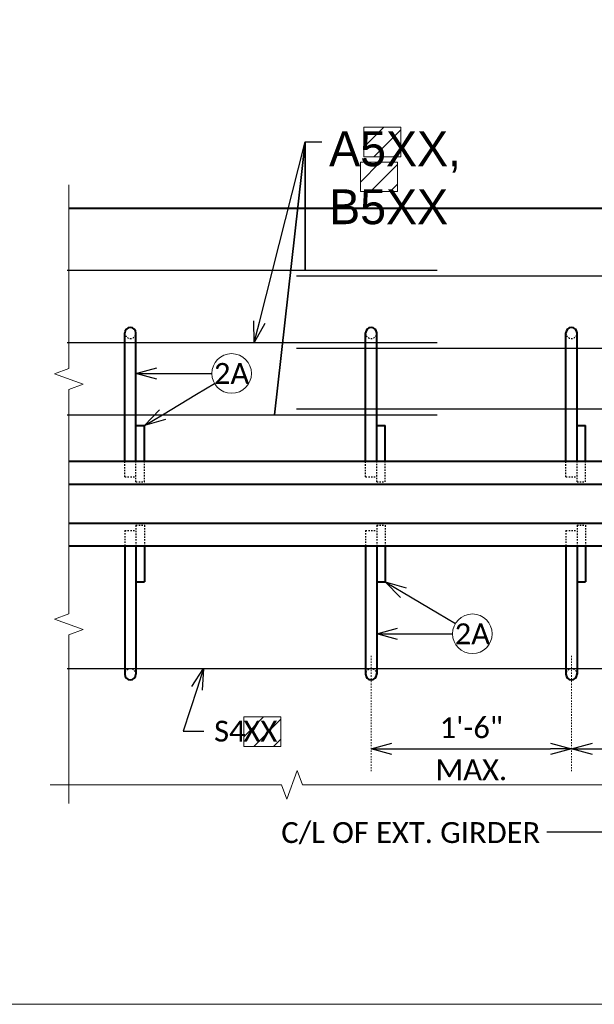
# Model space of a CAD drawing. Header units: metres. Extents: x -113 to 509, y -50 to 519.
# Tile 104 of 238: x -6 to 35, y -50 to 21. Entities that reach past the tile are written whole.
import ezdxf
from ezdxf import colors
from ezdxf.entities.mleader import LeaderData, LeaderLine
from ezdxf.enums import TextEntityAlignment as Align
from ezdxf.math import Vec2, Vec3

# ---------------------------------------------------------------- set-up
doc = ezdxf.new("R2018")
doc.units = ezdxf.units.M
doc.header["$MEASUREMENT"] = 0
doc.linetypes.add('Wisdot2', pattern=[0.125, 0.0625, -0.0625])
doc.linetypes.add('Wisdot4', pattern=[0.28125, 0.125, -0.0625, 0.03125, -0.0625])
for name, color, linetype, lineweight in [('B_ANNO_BREAK', 7, 'Continuous', 18), ('B_ANNO_DIM', 7, 'Continuous', 18), ('B_ANNO_SYMB', 7, 'Continuous', 18), ('B_ANNO_TEXT', 7, 'Continuous', 18), ('B_CNTR', 1, 'Wisdot4', 18), ('B_DETAIL_HIDDEN', 7, 'Wisdot2', 25), ('B_DETAIL_OBJ', 7, 'Continuous', 40), ('B_REBAR', 5, 'Continuous', 25)]:
    doc.layers.add(name, color=color, linetype=linetype, lineweight=lineweight)
doc.layers.add('B_ANNO_DESIGN_NOTES', color=1, linetype='Continuous', lineweight=18, true_color=0xff0000)
doc.layers.add('B_ANNO_NOPLOT', color=47, linetype='Continuous', lineweight=18, plot=False)
doc.styles.add('Annotative', font='calibri.ttf', dxfattribs={"height": 0.0625})
doc.styles.get("Standard").update_dxf_attribs({"font": 'calibri.ttf'})
doc.dimstyles.new('Annotative', dxfattribs={"dimscale": 0, "dimtxt": 0.0625, "dimasz": 0.0625, "dimexe": 0.03125, "dimexo": 0.03125, "dimgap": 0.03125, "dimtad": 1, "dimdec": 3, "dimzin": 3, "dimdsep": 46, "dimlunit": 4, "dimtxsty": 'Standard', "dimblk": 'OPEN30', "dimcen": 0.03125, "dimaunit": 1, "dimadec": 0, "dimazin": 3, "dimtfac": 0.75, "dimtdec": 3, "dimtofl": 0, "dimtmove": 0, "dimatfit": 3, "dimldrblk": 'OPEN30', "dimfxl": 1, "dimtfill": 1, "dimfrac": 1, "dimtolj": 1, "dimtzin": 0, "dimarcsym": 0})

# ---------------------------------------------------------------- blocks, each defined once
blk = doc.blocks.new('_Open30')
at = {"color": 0, "linetype": 'ByBlock', "lineweight": -2}
for p, q in [((-1, 0.268), (0, 0)), ((0, 0), (-1, -0.268)), ((0, 0), (-1, 0))]:
    blk.add_line(p, q, dxfattribs=at)
blk = doc.blocks.new('*D45')
at = {"layer": 'B_ANNO_DIM', "color": 0, "lineweight": -2, "transparency": 16777216}
blk.add_line((20.789, -31.298), (32.189, -31.298), dxfattribs=at)
at = {"layer": 'Defpoints', "color": 0, "transparency": 16777216}
for p in [(19.289, -31.298), (33.689, -31.298), (33.689, -31.298)]:
    blk.add_point(p, dxfattribs=at)
at = {"layer": 'B_ANNO_DIM', "color": 0, "lineweight": -2, "transparency": 16777216, "xscale": 1.5, "yscale": 1.5, "zscale": 1.5, "rotation": 180}
blk.add_blockref('_Open30', (19.289, -31.298), dxfattribs=at)
at = {"layer": 'B_ANNO_DIM', "color": 0, "lineweight": -2, "transparency": 16777216, "xscale": 1.5, "yscale": 1.5, "zscale": 1.5}
blk.add_blockref('_Open30', (33.689, -31.298), dxfattribs=at)
at = {"layer": 'B_ANNO_DIM', "color": 0, "transparency": 16777216, "char_height": 1.5, "attachment_point": 5}
for s, insert in [('\\A1;1\'-6"', (26.489, -29.781)), ('\\A1;MAX.', (26.489, -32.804))]:
    blk.add_mtext(s, dxfattribs=dict(at, insert=insert))
blk = doc.blocks.new('*D46')
at = {"layer": 'B_ANNO_DIM', "color": 0, "lineweight": -2, "transparency": 16777216}
blk.add_line((35.189, -31.298), (46.589, -31.298), dxfattribs=at)
at = {"layer": 'Defpoints', "color": 0, "transparency": 16777216}
for p in [(33.689, -31.298), (48.089, -31.298), (48.089, -31.298)]:
    blk.add_point(p, dxfattribs=at)
at = {"layer": 'B_ANNO_DIM', "color": 0, "lineweight": -2, "transparency": 16777216, "xscale": 1.5, "yscale": 1.5, "zscale": 1.5, "rotation": 180}
blk.add_blockref('_Open30', (33.689, -31.298), dxfattribs=at)
at = {"layer": 'B_ANNO_DIM', "color": 0, "lineweight": -2, "transparency": 16777216, "xscale": 1.5, "yscale": 1.5, "zscale": 1.5}
blk.add_blockref('_Open30', (48.089, -31.298), dxfattribs=at)
at = {"layer": 'B_ANNO_DIM', "color": 0, "transparency": 16777216, "char_height": 1.5, "attachment_point": 5}
for s, insert in [('\\A1;1\'-6"', (40.889, -29.781)), ('\\A1;MAX.', (40.889, -32.804))]:
    blk.add_mtext(s, dxfattribs=dict(at, insert=insert))
blk = doc.blocks.new('*U3502')
at = {"layer": 'B_ANNO_NOPLOT', "flags": 128}
blk.add_lwpolyline([(0, 0), (0, 252), (323.928, 252), (323.928, 238.855), (378, 238.855), (378, 40.5), (316.571, 40.5), (316.571, 0)], close=True, dxfattribs=at)
blk = doc.blocks.new('*U3051')
at = {"layer": 'B_ANNO_NOPLOT', "flags": 128}
blk.add_lwpolyline([(0, 0), (0, 252), (323.928, 252), (323.928, 238.855), (378, 238.855), (378, 40.5), (316.571, 40.5), (316.571, 0)], close=True, dxfattribs=at)
blk = doc.blocks.new('*U6233')
at = {"layer": 'B_ANNO_NOPLOT', "flags": 128}
blk.add_lwpolyline([(0, 0), (0, 252), (323.9277, 252), (323.9277, 238.8552), (378, 238.8552), (378, 40.4996), (316.5708, 40.4996), (316.5708, 0)], close=True, dxfattribs=at)
blk = doc.blocks.new('INS_JTSS_A_SS_BASE')
at = {"layer": 'B_ANNO_DESIGN_NOTES'}
h = blk.add_hatch(dxfattribs=at)
h.set_pattern_fill('ANSI31', color=256, scale=8)
h.set_pattern_definition([(45, (126.3845, -129.3378), (-0.707107, 0.707107), [])])
h.paths.add_polyline_path([(131.5858, -253.4673), (134.2566, -253.4673), (134.2566, -255.5882), (131.5858, -255.5882)])
h = blk.add_hatch(dxfattribs=at)
h.set_pattern_fill('ANSI31', color=256, scale=8)
h.set_pattern_definition([(45, (126.1419, -131.8469), (-0.707107, 0.707107), [])])
h.paths.add_polyline_path([(131.3432, -255.9764), (134.0141, -255.9764), (134.0141, -258.0973), (131.3432, -258.0973)])
h = blk.add_hatch(dxfattribs=at)
h.set_pattern_fill('ANSI31', color=256, scale=8)
h.set_pattern_definition([(45, (117.7562, -171.7032), (-0.707107, 0.707107), [])])
h.paths.add_polyline_path([(122.9575, -295.8327), (125.6283, -295.8327), (125.6283, -297.9536), (122.9575, -297.9536)])
at = {"layer": 'B_ANNO_BREAK', "flags": 128}
for points in [[(110.3979, -257.5971), (110.3979, -270.8122), (109.3669, -271.1875), (111.4288, -271.9379), (110.3979, -272.3132), (110.3979, -288.4383), (109.3669, -288.8135), (111.4288, -289.564), (110.3979, -289.9392), (110.3979, -302.0501)], [(199.325, -300.7221), (176.9194, -300.7221), (176.5442, -299.6912), (175.7937, -301.7531), (175.4185, -300.7221), (127.1886, -300.7221), (126.8133, -299.6912), (126.0629, -301.7531), (125.6876, -300.7221), (109.0499, -300.7221)]]:
    blk.add_lwpolyline(points, dxfattribs=at)
at = {"layer": 'B_ANNO_DESIGN_NOTES'}
for points in [[(131.5858, -253.4673), (134.2566, -253.4673), (134.2566, -255.5882), (131.5858, -255.5882)], [(131.3432, -255.9764), (134.0141, -255.9764), (134.0141, -258.0973), (131.3432, -258.0973)], [(122.9575, -295.8327), (125.6283, -295.8327), (125.6283, -297.9536), (122.9575, -297.9536)]]:
    blk.add_lwpolyline(points, close=True, dxfattribs=at)
at = {"layer": 'B_ANNO_NOPLOT', "flags": 128}
blk.add_lwpolyline([(0, -316.4871), (0, -64.4871), (323.9277, -64.4871), (323.9277, -77.632), (378, -77.632), (378, -275.9875), (316.5708, -275.9875), (316.5708, -316.4871)], close=True, dxfattribs=at)
at = {"layer": 'B_ANNO_SYMB'}
for centre in [(122.0913, -271.16), (139.3963, -289.8672)]:
    blk.add_circle(centre, 1.4255, dxfattribs=at)
at = {"layer": 'B_CNTR', "ltscale": 0.75}
for p, q in [((132.1179, -291.4487), (132.1179, -299.7349)), ((146.5179, -291.4487), (146.5179, -299.7349))]:
    blk.add_line(p, q, dxfattribs=at)
at = {"layer": 'B_DETAIL_HIDDEN', "ltscale": 0.25}
for p, q in [((114.4129, -278.5861), (114.4129, -277.4711)), ((115.2129, -278.9561), (115.2129, -277.4711)), ((115.8329, -278.9561), (115.8329, -277.4711)), ((131.7179, -278.5861), (131.7179, -277.4711)), ((132.5179, -278.9561), (132.5179, -277.4711)), ((133.1379, -278.9561), (133.1379, -277.4711)), ((146.1179, -278.5861), (146.1179, -277.4711)), ((146.9179, -278.9561), (146.9179, -277.4711)), ((147.5379, -278.9561), (147.5379, -277.4711)), ((114.4129, -278.5861), (115.2129, -278.5861)), ((131.7179, -278.5861), (132.5179, -278.5861)), ((146.1179, -278.5861), (146.9179, -278.5861)), ((115.2129, -278.9561), (115.8329, -278.9561)), ((132.5179, -278.9561), (133.1379, -278.9561)), ((146.9179, -278.9561), (147.5379, -278.9561)), ((115.2129, -282.0711), (115.8329, -282.0711)), ((115.2129, -282.0711), (115.2129, -283.5561)), ((115.8329, -282.0711), (115.8329, -283.5561)), ((132.5179, -282.0711), (133.1379, -282.0711)), ((132.5179, -282.0711), (132.5179, -283.5561)), ((133.1379, -282.0711), (133.1379, -283.5561)), ((146.9179, -282.0711), (147.5379, -282.0711)), ((146.9179, -282.0711), (146.9179, -283.5561)), ((147.5379, -282.0711), (147.5379, -283.5561)), ((114.4129, -282.4411), (115.2129, -282.4411)), ((114.4129, -282.4411), (114.4129, -283.5561)), ((131.7179, -282.4411), (132.5179, -282.4411)), ((131.7179, -282.4411), (131.7179, -283.5561)), ((146.1179, -282.4411), (146.9179, -282.4411)), ((146.1179, -282.4411), (146.1179, -283.5561))]:
    blk.add_line(p, q, dxfattribs=at)
for centre, start, end in [((114.8129, -268.2511), 180, 0), ((132.1179, -268.2511), 180, 0), ((146.5179, -268.2511), 180, 0), ((114.8129, -292.7761), 0, 180), ((132.1179, -292.7761), 0, 180), ((146.5179, -292.7761), 0, 180)]:
    blk.add_arc(centre, 0.399, start, end, dxfattribs=at)
at = {"layer": 'B_DETAIL_OBJ'}
for p, q in [((110.3979, -259.2801), (198.0679, -259.2801)), ((114.4129, -277.4711), (114.4129, -268.2511)), ((115.2129, -277.4711), (115.2129, -268.2511)), ((131.7179, -277.4711), (131.7179, -268.2511)), ((132.5179, -277.4711), (132.5179, -268.2511)), ((146.1179, -277.4711), (146.1179, -268.2511)), ((146.9179, -277.4711), (146.9179, -268.2511)), ((115.2129, -274.8911), (115.8329, -274.8911)), ((115.8329, -277.4711), (115.8329, -274.8911)), ((132.5179, -274.8911), (133.1379, -274.8911)), ((133.1379, -277.4711), (133.1379, -274.8911)), ((146.9179, -274.8911), (147.5379, -274.8911)), ((147.5379, -277.4711), (147.5379, -274.8911)), ((110.3979, -277.4711), (198.0679, -277.4711)), ((110.3979, -279.1211), (198.0679, -279.1211)), ((110.3979, -281.9061), (198.0679, -281.9061)), ((110.3979, -283.5561), (198.0679, -283.5561)), ((114.4129, -283.5561), (114.4129, -292.7761)), ((115.2129, -283.5561), (115.2129, -292.7761)), ((115.8329, -283.5561), (115.8329, -286.1361)), ((131.7179, -283.5561), (131.7179, -292.7761)), ((132.5179, -283.5561), (132.5179, -292.7761)), ((133.1379, -283.5561), (133.1379, -286.1361)), ((146.1179, -283.5561), (146.1179, -292.7761)), ((146.9179, -283.5561), (146.9179, -292.7761)), ((147.5379, -283.5561), (147.5379, -286.1361)), ((115.2129, -286.1361), (115.8329, -286.1361)), ((132.5179, -286.1361), (133.1379, -286.1361)), ((146.9179, -286.1361), (147.5379, -286.1361))]:
    blk.add_line(p, q, dxfattribs=at)
for centre, start, end in [((114.8129, -268.2511), 0, 180), ((132.1179, -268.2511), 0, 180), ((146.5179, -268.2511), 0, 180), ((114.8129, -292.7761), 180, 0), ((132.1179, -292.7761), 180, 0), ((146.5179, -292.7761), 180, 0)]:
    blk.add_arc(centre, 0.399, start, end, dxfattribs=at)
at = {"layer": 'B_REBAR'}
for p, q in [((110.2729, -263.7311), (136.8679, -263.7311)), ((126.7529, -264.1361), (198.0679, -264.1361)), ((110.2729, -268.9311), (136.8679, -268.9311)), ((126.7529, -269.3361), (198.0679, -269.3361)), ((126.7529, -273.7061), (198.0679, -273.7061)), ((110.2729, -274.1311), (136.8679, -274.1311)), ((110.2729, -292.3611), (155.1829, -292.3611))]:
    blk.add_line(p, q, dxfattribs=at)
at = {"layer": 'B_ANNO_DIM', "insert": (125.6626, -303.3974), "char_height": 1.5, "width": 109.373303, "attachment_point": 1, "line_spacing_factor": 0.9, "style": 'Annotative'}
blk.add_mtext('\\pxql;C/L OF EXT. GIRDER', dxfattribs=at)
at = {"layer": 'B_ANNO_DIM', "style": 'Annotative'}
blk.add_attdef('DIST6', text='', height=1.5, rotation=90, dxfattribs=at).set_placement((10.1741, -92.4535), align=Align.MIDDLE_CENTER)
at = {"layer": 'B_ANNO_DIM', "lineweight": 30}
for tag, p in [('BAR1', (10.7294, -248.1165)), ('BAR3', (129.0984, -253.7669))]:
    blk.add_attdef(tag, text='', height=1.5, dxfattribs=at).set_placement(p, align=Align.TOP_LEFT)
at = {"layer": 'B_ANNO_DIM', "style": 'Annotative'}
for tag, p in [('BAR2', (96.1024, -274.8563)), ('BAR4', (122.9444, -296.1127))]:
    blk.add_attdef(tag, text='', height=1.5, dxfattribs=at).set_placement(p, align=Align.TOP_LEFT)
at = {"layer": 'B_ANNO_TEXT', "char_height": 1.5, "width": 3.563823, "attachment_point": 5, "style": 'Annotative'}
for insert in [(122.0913, -271.16), (139.3963, -289.8672)]:
    blk.add_mtext('2A', dxfattribs=dict(at, insert=insert))
at = {"layer": 'B_ANNO_TEXT', "style": 'Annotative'}
for tag, p in [('SS', (321.0554, -84.683)), ('BID#', (275.9705, -312.1489))]:
    blk.add_attdef(tag, p, '', height=1.5, dxfattribs=at)
at = {"layer": 'B_ANNO_DIM'}
for base, p1, p2, picture, middle in [((146.5179, -298.1371), (132.1179, -298.1371), (146.5179, -298.1371), '*D45', (139.3179, -298.1371)), ((160.9179, -298.1371), (146.5179, -298.1371), (160.9179, -298.1371), '*D46', (153.7179, -298.1371))]:
    dim = blk.add_linear_dim(base=base, p1=p1, p2=p2, text='1\'-6"\\XMAX.', dimstyle='Annotative', override={"dimtfill": 0}, dxfattribs=at)
    dim.commit()
    dim.dimension.update_dxf_attribs({"geometry": picture, "text_midpoint": middle, "insert": (112.8286, -266.8387)})
ml = blk.add_multileader_mtext('Standard', dxfattribs=at)
ml.set_content(' ', color=256)
ml.set_leader_properties()
ml.set_arrow_properties(name='OPEN30')
ml.build(insert=Vec2(0, 0))
ml.multileader.update_dxf_attribs({"text_right_attachment_type": 3, "dogleg_length": 0.0625, "arrow_head_size": 1.5, "scale": 24})
ctx = ml.context
ctx.base_point, ctx.scale, ctx.char_height, ctx.arrow_head_size, ctx.landing_gap_size, ctx.plane_origin = Vec3(128.5645, -254.5107), 24, 1.5, 1.5, 0.75, Vec3(118.9328, -262.6521)
ctx.right_attachment = 3
notes = []
notes.append((ctx, [(0, (1, 1, 0), (128.1243, -254.5107), (1, 0), 0.4402, [(2, [(123.7159, -268.9311), (127.3826, -254.5107), (125.1824, -274.1311), (127.3826, -254.5107), (127.3745, -263.7311), (127.3826, -254.5107)], 0, [])])]))
ctx.mtext.insert, ctx.mtext.width, ctx.mtext.flow_direction = Vec3(129.3145, -253.7607), 4.921154, 5
ml = blk.add_multileader_mtext('Standard', dxfattribs=at)
ml.set_content('', color=256)
ml.set_leader_properties()
ml.set_arrow_properties(name='OPEN30')
ml.build(insert=Vec2(0, 0))
ml.multileader.update_dxf_attribs({"text_right_attachment_type": 3, "dogleg_length": 0.0625, "arrow_head_size": 1.5, "scale": 24})
ctx = ml.context
ctx.base_point, ctx.scale, ctx.char_height, ctx.arrow_head_size, ctx.landing_gap_size, ctx.plane_origin, ctx.plane_x_axis, ctx.plane_y_axis = Vec3(122.1658, -271.16), 24, 1.5, 1.5, 0.75, Vec3(115.6879, -271.16), Vec3(-1, 0), Vec3(0, -1)
ctx.right_attachment = 3
notes.append((ctx, [(0, (1, 1, 0), (119.1658, -271.16), (1, 0), 1.5, [(0, [(115.2129, -271.16), (119.1658, -271.16), (119.1658, -271.16)], 0, [])])]))
ctx.mtext.insert, ctx.mtext.text_direction, ctx.mtext.rotation, ctx.mtext.flow_direction = Vec3(121.4158, -271.91), Vec3(-1, 0), 3.1415927, 5
ml = blk.add_multileader_mtext('Standard', dxfattribs=at)
ml.set_content('', color=256)
ml.set_leader_properties()
ml.set_arrow_properties(name='OPEN30')
ml.build(insert=Vec2(0, 0))
ml.multileader.update_dxf_attribs({"text_right_attachment_type": 3, "dogleg_length": 0.0625, "arrow_head_size": 1.5, "scale": 24})
ctx = ml.context
ctx.base_point, ctx.scale, ctx.char_height, ctx.arrow_head_size, ctx.landing_gap_size, ctx.plane_origin, ctx.plane_x_axis, ctx.plane_y_axis = Vec3(122.1553, -271.1219), 24, 1.5, 1.5, 0.75, Vec3(116.5912, -274.4391), Vec3(-0.8589413, -0.5120741), Vec3(0.5120741, -0.8589413)
ctx.right_attachment = 3
notes.append((ctx, [(0, (1, 1, 0), (119.5785, -272.6581), (0.8589413, 0.5120741), 1.5, [(0, [(115.8329, -274.8911), (119.5785, -272.6581), (119.5785, -272.6581)], 0, [])])]))
ctx.mtext.insert, ctx.mtext.text_direction, ctx.mtext.rotation, ctx.mtext.flow_direction = Vec3(121.8951, -272.1502), Vec3(-0.8589413, -0.5120741), 3.6791904, 5
ml = blk.add_multileader_mtext('Standard', dxfattribs=at)
ml.set_content('', color=256)
ml.set_leader_properties()
ml.set_arrow_properties(name='OPEN30')
ml.build(insert=Vec2(0, 0))
ml.multileader.update_dxf_attribs({"text_right_attachment_type": 3, "dogleg_length": 0.0625, "arrow_head_size": 1.5, "scale": 24})
ctx = ml.context
ctx.base_point, ctx.scale, ctx.char_height, ctx.arrow_head_size, ctx.landing_gap_size, ctx.plane_origin, ctx.plane_x_axis, ctx.plane_y_axis = Vec3(139.4603, -289.9054), 24, 1.5, 1.5, 0.75, Vec3(133.8962, -286.5882), Vec3(-0.8589413, 0.5120741), Vec3(-0.5120741, -0.8589413)
ctx.right_attachment = 3
notes.append((ctx, [(0, (1, 1, 0), (136.8835, -288.3691), (0.8589413, -0.5120741), 1.5, [(0, [(133.1379, -286.1361), (136.8835, -288.3691), (136.8835, -288.3691)], 0, [])])]))
ctx.mtext.insert, ctx.mtext.text_direction, ctx.mtext.rotation, ctx.mtext.flow_direction = Vec3(138.432, -290.1655), Vec3(-0.8589413, 0.5120741), 2.6039949, 5
ml = blk.add_multileader_mtext('Standard', dxfattribs=at)
ml.set_content('', color=256)
ml.set_leader_properties()
ml.set_arrow_properties(name='OPEN30')
ml.build(insert=Vec2(0, 0))
ml.multileader.update_dxf_attribs({"text_right_attachment_type": 3, "dogleg_length": 0.0625, "arrow_head_size": 1.5, "scale": 24})
ctx = ml.context
ctx.base_point, ctx.scale, ctx.char_height, ctx.arrow_head_size, ctx.landing_gap_size, ctx.plane_origin, ctx.plane_x_axis, ctx.plane_y_axis = Vec3(139.4708, -289.8672), 24, 1.5, 1.5, 0.75, Vec3(132.9929, -289.8672), Vec3(-1, 0), Vec3(0, -1)
ctx.right_attachment = 3
notes.append((ctx, [(0, (1, 1, 0), (136.4708, -289.8672), (1, 0), 1.5, [(0, [(132.5179, -289.8672), (136.4708, -289.8672), (136.4708, -289.8672)], 0, [])])]))
ctx.mtext.insert, ctx.mtext.text_direction, ctx.mtext.rotation, ctx.mtext.flow_direction = Vec3(138.7208, -290.6172), Vec3(-1, 0), 3.1415927, 5
ml = blk.add_multileader_mtext('Standard', dxfattribs=at)
ml.set_content('S4 ', color=256)
ml.set_leader_properties()
ml.set_arrow_properties(name='OPEN30')
ml.build(insert=Vec2(0, 0))
ml.multileader.update_dxf_attribs({"text_right_attachment_type": 3, "dogleg_length": 0.0625, "arrow_head_size": 1.5, "scale": 24})
ctx = ml.context
ctx.base_point, ctx.scale, ctx.char_height, ctx.arrow_head_size, ctx.landing_gap_size, ctx.plane_origin = Vec3(120.0825, -296.8712), 24, 1.5, 1.5, 0.75, Vec3(110.4508, -301.2273)
ctx.right_attachment = 3
notes.append((ctx, [(0, (1, 1, 0), (119.6423, -296.8712), (1, 0), 0.4402, [(1, [(120.068, -292.3611), (118.5994, -296.8712)], 0, [])])]))
ctx.mtext.insert, ctx.mtext.flow_direction = Vec3(120.8325, -296.1102), 5
for ctx, leaders in notes:
    for number, flags, end, landing, length, lines in leaders:
        leader = LeaderData()
        leader.index, (leader.has_last_leader_line, leader.has_dogleg_vector, leader.attachment_direction) = number, flags
        leader.last_leader_point, leader.dogleg_vector, leader.dogleg_length = Vec3(end), Vec3(landing), length
        for number, points, colour, breaks in lines:
            line = LeaderLine()
            line.index, line.vertices, line.color, line.breaks = number, Vec3.list(points), colors.encode_raw_color(colour), breaks
            leader.lines.append(line)
        ctx.leaders.append(leader)
blk = doc.blocks.new('*U5735')
at = {"layer": 'B_ANNO_TEXT', "style": 'Annotative'}
blk.add_attdef('DIST5', text='', height=1.5, rotation=314.904425, dxfattribs=at).set_placement((307.7123, 219.6008), align=Align.MIDDLE_CENTER)
blk.add_attdef('DIST2', text='', height=1.5, dxfattribs=at).set_placement((88.7866, 95.1415), align=Align.MIDDLE_CENTER)
at = {"layer": 'B_ANNO_DIM'}
ml = blk.add_multileader_mtext('Standard', dxfattribs=at)
ml.set_content('', color=256)
ml.set_leader_properties()
ml.set_arrow_properties(name='OPEN30')
ml.build(insert=Vec2(0, 0))
ml.multileader.update_dxf_attribs({"text_right_attachment_type": 3, "dogleg_length": 0.0625, "arrow_head_size": 1.5, "scale": 24})
ctx = ml.context
ctx.base_point, ctx.scale, ctx.char_height, ctx.arrow_head_size, ctx.landing_gap_size, ctx.plane_origin = Vec3(143.2445, -304.1129), 24, 1.5, 1.5, 0.75, Vec3(169.1078, -304.1129)
ctx.right_attachment = 3
notes = []
notes.append((ctx, [(0, (1, 1, 0), (146.2445, -304.1129), (-1, 0), 1.5, [(0, [(169.1078, -304.1129), (148.1513, -304.1129)], 0, [])])]))
ctx.mtext.insert, ctx.mtext.flow_direction = Vec3(143.9945, -303.3629), 5
for ctx, leaders in notes:
    for number, flags, end, landing, length, lines in leaders:
        leader = LeaderData()
        leader.index, (leader.has_last_leader_line, leader.has_dogleg_vector, leader.attachment_direction) = number, flags
        leader.last_leader_point, leader.dogleg_vector, leader.dogleg_length = Vec3(end), Vec3(landing), length
        for number, points, colour, breaks in lines:
            line = LeaderLine()
            line.index, line.vertices, line.color, line.breaks = number, Vec3.list(points), colors.encode_raw_color(colour), breaks
            leader.lines.append(line)
        ctx.leaders.append(leader)

msp = doc.modelspace()

# ---------------------------------------------------------------- block references
ref = msp.add_blockref('INS_JTSS_A_SS_BASE', (-112.829, 266.839))
lines = msp.add_mtext('A5XX,\\PB5XX', dxfattribs={"layer": 'B_ANNO_DIM', "insert": (16.27, 13.072), "char_height": 2.5, "attachment_point": 1})
ref.add_attrib('BAR3', '', (16.27, 13.072)).embed_mtext(lines)
ref.add_attrib('BAR4', 'XX', dxfattribs={"layer": 'B_ANNO_DIM', "height": 1.5, "style": 'Annotative'}).set_placement((10.116, -29.274), align=Align.TOP_LEFT)

# ---------------------------------------------------------------- next in the draw order: block references
for name in ['*U3051', '*U3502']:
    msp.add_blockref(name, (-112.829, -49.648))

# ---------------------------------------------------------------- next in the draw order: block references
msp.add_blockref('*U6233', (-112.829, -49.648))

# ---------------------------------------------------------------- next in the draw order: block references
msp.add_blockref('*U5735', (-112.829, 266.839))

doc.saveas('drawing.dxf')
